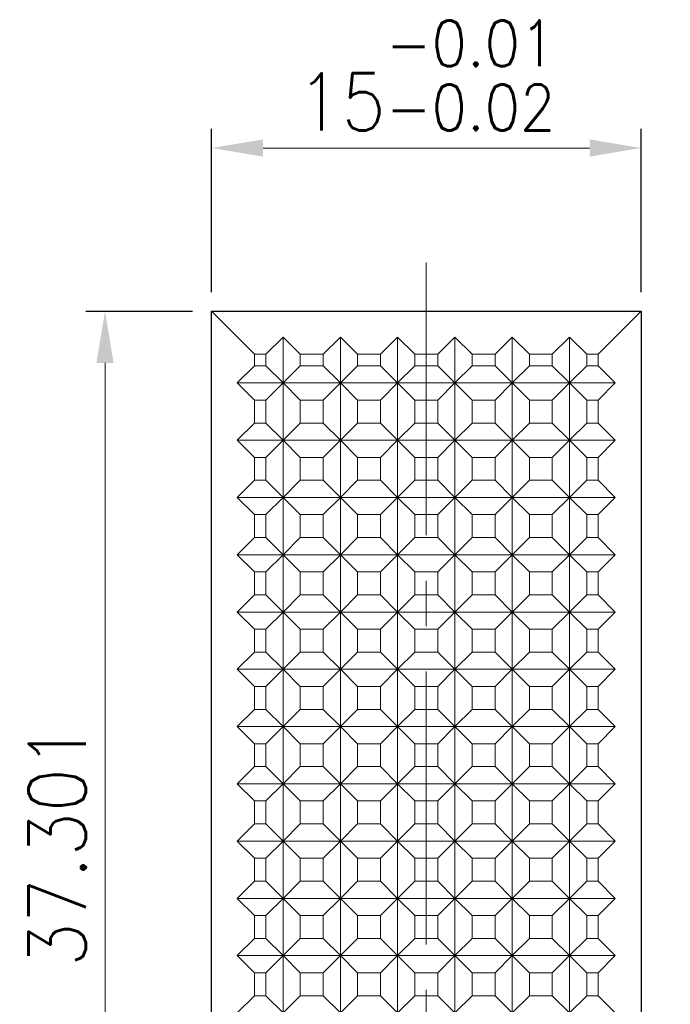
# Model space of a CAD drawing. Header units: millimetres. Extents: x -7 to 89, y -119 to 8.
# Tile 3 of 4: x 67 to 89, y -79 to -45. Entities that reach past the tile are written whole.
import ezdxf

# ---------------------------------------------------------------- set-up
doc = ezdxf.new("R2010")
doc.units = ezdxf.units.MM
doc.linetypes.add('CENTER2', pattern=[28.575, 19.05, -3.175, 3.175, -3.175])
for name, color, linetype, lineweight in [('CL', 1, 'CENTER2', 15), ('DIM', 6, 'Continuous', 13), ('G', 3, 'Continuous', 18), ('W', 7, 'Continuous', 30)]:
    doc.layers.add(name, color=color, linetype=linetype, lineweight=lineweight)
doc.styles.add('TXT-1', font='txt.shx', dxfattribs={"width": 0.9, "bigfont": 'chineset.shx'})
doc.dimstyles.new('ISO-25', dxfattribs={"dimtxt": 2, "dimasz": 1.8, "dimexe": 0.66666, "dimexo": 0.66666, "dimgap": 0.66666, "dimtad": 1, "dimdec": 3, "dimdsep": 46, "dimtxsty": 'TXT-1', "dimcen": -2.5, "dimclrd": 256, "dimclre": 256, "dimclrt": 3, "dimadec": 0, "dimazin": 0, "dimtfac": 0.8, "dimtdec": 3, "dimtmove": 0, "dimatfit": 3, "dimfxl": 0, "dimlwd": -1, "dimarcsym": 0})

# ---------------------------------------------------------------- blocks, each defined once
blk = doc.blocks.new('*D18')
at = {"layer": 'Defpoints', "color": 0}
for p in [(88.239, -49.215), (73.239, -54.918), (88.239, -54.918)]:
    blk.add_point(p, dxfattribs=at)
at = {"layer": 'DIM', "lineweight": -2}
for p, q in [((73.239, -54.251), (73.239, -48.548)), ((88.239, -54.251), (88.239, -48.548))]:
    blk.add_line(p, q, dxfattribs=at)
at = {"layer": 'DIM'}
blk.add_line((75.039, -49.215), (86.439, -49.215), dxfattribs=at)
for points in [[(75.039, -48.915), (75.039, -49.515), (73.239, -49.215)], [(86.439, -48.915), (86.439, -49.515), (88.239, -49.215)]]:
    blk.add_solid(points, dxfattribs=at)
at = {"layer": 'DIM', "color": 3, "insert": (80.739, -46.681), "char_height": 2, "attachment_point": 5, "style": 'TXT-1'}
blk.add_mtext('15{\\H1.600000;\\S-0.01^ -0.02;}', dxfattribs=at)
blk = doc.blocks.new('*D19')
at = {"layer": 'Defpoints', "color": 0}
for p in [(69.521, -54.918), (73.239, -54.918), (73.239, -92.219)]:
    blk.add_point(p, dxfattribs=at)
at = {"layer": 'DIM', "lineweight": -2}
for p, q in [((72.573, -54.918), (68.854, -54.918)), ((72.573, -92.219), (68.854, -92.219))]:
    blk.add_line(p, q, dxfattribs=at)
at = {"layer": 'DIM'}
blk.add_line((69.521, -90.419), (69.521, -56.718), dxfattribs=at)
for points in [[(69.221, -56.718), (69.821, -56.718), (69.521, -54.918)], [(69.221, -90.419), (69.821, -90.419), (69.521, -92.219)]]:
    blk.add_solid(points, dxfattribs=at)
at = {"layer": 'DIM', "color": 3, "insert": (67.854, -73.568), "char_height": 2, "attachment_point": 5, "rotation": 90, "style": 'TXT-1'}
blk.add_mtext('37.301', dxfattribs=at)

msp = doc.modelspace()

# ---------------------------------------------------------------- linework, layer by layer
at = {"layer": 'CL', "ltscale": 0.5}
msp.add_line((80.7392, -53.2123), (80.7392, -107.3325), dxfattribs=at)
at = {"layer": 'G'}
for p, q in [((74.7392, -56.4177), (73.2392, -54.9177)), ((88.2392, -54.9177), (86.7392, -56.4177)), ((75.7392, -55.8177), (75.1392, -56.4177)), ((75.7392, -57.4177), (75.7392, -55.8177)), ((76.3392, -56.4177), (75.7392, -55.8177)), ((77.7392, -55.8177), (77.1392, -56.4177)), ((77.7392, -57.4177), (77.7392, -55.8177)), ((78.3392, -56.4177), (77.7392, -55.8177)), ((79.7392, -55.8177), (79.1392, -56.4177)), ((79.7392, -57.4177), (79.7392, -55.8177)), ((80.3392, -56.4177), (79.7392, -55.8177)), ((81.7392, -55.8177), (81.1392, -56.4177)), ((81.7392, -57.4177), (81.7392, -55.8177)), ((82.3392, -56.4177), (81.7392, -55.8177)), ((83.7392, -55.8177), (83.1392, -56.4177)), ((83.7392, -57.4177), (83.7392, -55.8177)), ((84.3392, -56.4177), (83.7392, -55.8177)), ((85.7392, -55.8177), (85.1392, -56.4177)), ((86.3392, -56.4177), (85.7392, -55.8177)), ((85.7392, -57.4177), (85.7392, -55.8177)), ((74.7392, -56.4177), (74.7392, -56.8177)), ((75.1392, -56.4177), (74.7392, -56.4177)), ((75.1392, -56.8177), (75.1392, -56.4177)), ((77.1392, -56.4177), (76.3392, -56.4177)), ((76.3392, -56.8177), (76.3392, -56.4177)), ((77.1392, -56.8177), (77.1392, -56.4177)), ((79.1392, -56.4177), (78.3392, -56.4177)), ((78.3392, -56.8177), (78.3392, -56.4177)), ((79.1392, -56.8177), (79.1392, -56.4177)), ((81.1392, -56.4177), (80.3392, -56.4177)), ((80.3392, -56.8177), (80.3392, -56.4177)), ((81.1392, -56.8177), (81.1392, -56.4177)), ((83.1392, -56.4177), (82.3392, -56.4177)), ((82.3392, -56.8177), (82.3392, -56.4177)), ((83.1392, -56.8177), (83.1392, -56.4177)), ((85.1392, -56.4177), (84.3392, -56.4177)), ((84.3392, -56.8177), (84.3392, -56.4177)), ((85.1392, -56.8177), (85.1392, -56.4177)), ((86.7392, -56.4177), (86.3392, -56.4177)), ((86.3392, -56.8177), (86.3392, -56.4177)), ((86.7392, -56.8177), (86.7392, -56.4177)), ((74.1392, -57.4177), (74.7392, -56.8177)), ((74.7392, -56.8177), (75.1392, -56.8177)), ((75.1392, -56.8177), (75.7392, -57.4177)), ((75.7392, -57.4177), (76.3392, -56.8177)), ((76.3392, -56.8177), (77.1392, -56.8177)), ((77.1392, -56.8177), (77.7392, -57.4177)), ((77.7392, -57.4177), (78.3392, -56.8177)), ((78.3392, -56.8177), (79.1392, -56.8177)), ((79.1392, -56.8177), (79.7392, -57.4177)), ((79.7392, -57.4177), (80.3392, -56.8177)), ((80.3392, -56.8177), (81.1392, -56.8177)), ((81.1392, -56.8177), (81.7392, -57.4177)), ((81.7392, -57.4177), (82.3392, -56.8177)), ((82.3392, -56.8177), (83.1392, -56.8177)), ((83.1392, -56.8177), (83.7392, -57.4177)), ((83.7392, -57.4177), (84.3392, -56.8177)), ((84.3392, -56.8177), (85.1392, -56.8177)), ((85.1392, -56.8177), (85.7392, -57.4177)), ((85.7392, -57.4177), (86.3392, -56.8177)), ((86.3392, -56.8177), (86.7392, -56.8177)), ((86.7392, -56.8177), (87.3392, -57.4177)), ((74.1392, -57.4177), (75.7392, -57.4177)), ((74.7392, -58.0177), (74.1392, -57.4177)), ((75.7392, -57.4177), (75.1392, -58.0177)), ((75.7392, -57.4177), (77.7392, -57.4177)), ((75.7392, -59.4177), (75.7392, -57.4177)), ((76.3392, -58.0177), (75.7392, -57.4177)), ((77.7392, -57.4177), (77.1392, -58.0177)), ((77.7392, -57.4177), (79.7392, -57.4177)), ((77.7392, -59.4177), (77.7392, -57.4177)), ((78.3392, -58.0177), (77.7392, -57.4177)), ((79.7392, -57.4177), (79.1392, -58.0177)), ((79.7392, -57.4177), (81.7392, -57.4177)), ((79.7392, -59.4177), (79.7392, -57.4177)), ((80.3392, -58.0177), (79.7392, -57.4177)), ((81.7392, -57.4177), (81.1392, -58.0177)), ((81.7392, -57.4177), (83.7392, -57.4177)), ((81.7392, -59.4177), (81.7392, -57.4177)), ((82.3392, -58.0177), (81.7392, -57.4177)), ((83.7392, -57.4177), (83.1392, -58.0177)), ((83.7392, -57.4177), (85.7392, -57.4177)), ((83.7392, -59.4177), (83.7392, -57.4177)), ((84.3392, -58.0177), (83.7392, -57.4177)), ((85.7392, -57.4177), (85.1392, -58.0177)), ((85.7392, -57.4177), (87.3392, -57.4177)), ((86.3392, -58.0177), (85.7392, -57.4177)), ((85.7392, -59.4177), (85.7392, -57.4177)), ((87.3392, -57.4177), (86.7392, -58.0177)), ((74.7392, -58.0177), (74.7392, -58.8177)), ((74.7392, -58.0177), (75.1392, -58.0177)), ((75.1392, -58.8177), (75.1392, -58.0177)), ((76.3392, -58.0177), (77.1392, -58.0177)), ((76.3392, -58.8177), (76.3392, -58.0177)), ((77.1392, -58.8177), (77.1392, -58.0177)), ((78.3392, -58.0177), (79.1392, -58.0177)), ((78.3392, -58.8177), (78.3392, -58.0177)), ((79.1392, -58.8177), (79.1392, -58.0177)), ((80.3392, -58.0177), (81.1392, -58.0177)), ((80.3392, -58.8177), (80.3392, -58.0177)), ((81.1392, -58.8177), (81.1392, -58.0177)), ((82.3392, -58.0177), (83.1392, -58.0177)), ((82.3392, -58.8177), (82.3392, -58.0177)), ((83.1392, -58.8177), (83.1392, -58.0177)), ((84.3392, -58.0177), (85.1392, -58.0177)), ((84.3392, -58.8177), (84.3392, -58.0177)), ((85.1392, -58.8177), (85.1392, -58.0177)), ((86.3392, -58.0177), (86.7392, -58.0177)), ((86.3392, -58.8177), (86.3392, -58.0177)), ((86.7392, -58.8177), (86.7392, -58.0177)), ((74.1392, -59.4177), (74.7392, -58.8177)), ((74.7392, -58.8177), (75.1392, -58.8177)), ((75.1392, -58.8177), (75.7392, -59.4177)), ((75.7392, -59.4177), (76.3392, -58.8177)), ((76.3392, -58.8177), (77.1392, -58.8177)), ((77.1392, -58.8177), (77.7392, -59.4177)), ((77.7392, -59.4177), (78.3392, -58.8177)), ((78.3392, -58.8177), (79.1392, -58.8177)), ((79.1392, -58.8177), (79.7392, -59.4177)), ((79.7392, -59.4177), (80.3392, -58.8177)), ((80.3392, -58.8177), (81.1392, -58.8177)), ((81.1392, -58.8177), (81.7392, -59.4177)), ((81.7392, -59.4177), (82.3392, -58.8177)), ((82.3392, -58.8177), (83.1392, -58.8177)), ((83.1392, -58.8177), (83.7392, -59.4177)), ((83.7392, -59.4177), (84.3392, -58.8177)), ((84.3392, -58.8177), (85.1392, -58.8177)), ((85.1392, -58.8177), (85.7392, -59.4177)), ((85.7392, -59.4177), (86.3392, -58.8177)), ((86.3392, -58.8177), (86.7392, -58.8177)), ((86.7392, -58.8177), (87.3392, -59.4177)), ((74.1392, -59.4177), (75.7392, -59.4177)), ((74.7392, -60.0177), (74.1392, -59.4177)), ((75.7392, -59.4177), (75.1392, -60.0177)), ((75.7392, -59.4177), (77.7392, -59.4177)), ((75.7392, -61.4177), (75.7392, -59.4177)), ((76.3392, -60.0177), (75.7392, -59.4177)), ((77.7392, -59.4177), (77.1392, -60.0177)), ((77.7392, -59.4177), (79.7392, -59.4177)), ((77.7392, -61.4177), (77.7392, -59.4177)), ((78.3392, -60.0177), (77.7392, -59.4177)), ((79.7392, -59.4177), (79.1392, -60.0177)), ((79.7392, -59.4177), (81.7392, -59.4177)), ((79.7392, -61.4177), (79.7392, -59.4177)), ((80.3392, -60.0177), (79.7392, -59.4177)), ((81.7392, -59.4177), (81.1392, -60.0177)), ((81.7392, -59.4177), (83.7392, -59.4177)), ((81.7392, -61.4177), (81.7392, -59.4177)), ((82.3392, -60.0177), (81.7392, -59.4177)), ((83.7392, -59.4177), (83.1392, -60.0177)), ((83.7392, -59.4177), (85.7392, -59.4177)), ((83.7392, -61.4177), (83.7392, -59.4177)), ((84.3392, -60.0177), (83.7392, -59.4177)), ((85.7392, -59.4177), (85.1392, -60.0177)), ((85.7392, -59.4177), (87.3392, -59.4177)), ((86.3392, -60.0177), (85.7392, -59.4177)), ((85.7392, -61.4177), (85.7392, -59.4177)), ((87.3392, -59.4177), (86.7392, -60.0177)), ((74.7392, -60.0177), (74.7392, -60.8177)), ((74.7392, -60.0177), (75.1392, -60.0177)), ((75.1392, -60.8177), (75.1392, -60.0177)), ((76.3392, -60.0177), (77.1392, -60.0177)), ((76.3392, -60.8177), (76.3392, -60.0177)), ((77.1392, -60.8177), (77.1392, -60.0177)), ((78.3392, -60.0177), (79.1392, -60.0177)), ((78.3392, -60.8177), (78.3392, -60.0177)), ((79.1392, -60.8177), (79.1392, -60.0177)), ((80.3392, -60.0177), (81.1392, -60.0177)), ((80.3392, -60.8177), (80.3392, -60.0177)), ((81.1392, -60.8177), (81.1392, -60.0177)), ((82.3392, -60.0177), (83.1392, -60.0177)), ((82.3392, -60.8177), (82.3392, -60.0177)), ((83.1392, -60.8177), (83.1392, -60.0177)), ((84.3392, -60.0177), (85.1392, -60.0177)), ((84.3392, -60.8177), (84.3392, -60.0177)), ((85.1392, -60.8177), (85.1392, -60.0177)), ((86.3392, -60.0177), (86.7392, -60.0177)), ((86.3392, -60.8177), (86.3392, -60.0177)), ((86.7392, -60.8177), (86.7392, -60.0177)), ((74.1392, -61.4177), (74.7392, -60.8177)), ((74.7392, -60.8177), (75.1392, -60.8177)), ((75.1392, -60.8177), (75.7392, -61.4177)), ((75.7392, -61.4177), (76.3392, -60.8177)), ((76.3392, -60.8177), (77.1392, -60.8177)), ((77.1392, -60.8177), (77.7392, -61.4177)), ((77.7392, -61.4177), (78.3392, -60.8177)), ((78.3392, -60.8177), (79.1392, -60.8177)), ((79.1392, -60.8177), (79.7392, -61.4177)), ((79.7392, -61.4177), (80.3392, -60.8177)), ((80.3392, -60.8177), (81.1392, -60.8177)), ((81.1392, -60.8177), (81.7392, -61.4177)), ((81.7392, -61.4177), (82.3392, -60.8177)), ((82.3392, -60.8177), (83.1392, -60.8177)), ((83.1392, -60.8177), (83.7392, -61.4177)), ((83.7392, -61.4177), (84.3392, -60.8177)), ((84.3392, -60.8177), (85.1392, -60.8177)), ((85.1392, -60.8177), (85.7392, -61.4177)), ((85.7392, -61.4177), (86.3392, -60.8177)), ((86.3392, -60.8177), (86.7392, -60.8177)), ((86.7392, -60.8177), (87.3392, -61.4177)), ((74.1392, -61.4177), (75.7392, -61.4177)), ((74.7392, -62.0177), (74.1392, -61.4177)), ((75.7392, -61.4177), (75.1392, -62.0177)), ((75.7392, -61.4177), (77.7392, -61.4177)), ((75.7392, -63.4177), (75.7392, -61.4177)), ((76.3392, -62.0177), (75.7392, -61.4177)), ((77.7392, -61.4177), (77.1392, -62.0177)), ((77.7392, -61.4177), (79.7392, -61.4177)), ((77.7392, -63.4177), (77.7392, -61.4177)), ((78.3392, -62.0177), (77.7392, -61.4177)), ((79.7392, -61.4177), (79.1392, -62.0177)), ((79.7392, -61.4177), (81.7392, -61.4177)), ((79.7392, -63.4177), (79.7392, -61.4177)), ((80.3392, -62.0177), (79.7392, -61.4177)), ((81.7392, -61.4177), (81.1392, -62.0177)), ((81.7392, -61.4177), (83.7392, -61.4177)), ((81.7392, -63.4177), (81.7392, -61.4177)), ((82.3392, -62.0177), (81.7392, -61.4177)), ((83.7392, -61.4177), (83.1392, -62.0177)), ((83.7392, -61.4177), (85.7392, -61.4177)), ((83.7392, -63.4177), (83.7392, -61.4177)), ((84.3392, -62.0177), (83.7392, -61.4177)), ((85.7392, -61.4177), (85.1392, -62.0177)), ((85.7392, -61.4177), (87.3392, -61.4177)), ((86.3392, -62.0177), (85.7392, -61.4177)), ((85.7392, -63.4177), (85.7392, -61.4177)), ((87.3392, -61.4177), (86.7392, -62.0177)), ((74.7392, -62.0177), (74.7392, -62.8177)), ((74.7392, -62.0177), (75.1392, -62.0177)), ((75.1392, -62.8177), (75.1392, -62.0177)), ((76.3392, -62.0177), (77.1392, -62.0177)), ((76.3392, -62.8177), (76.3392, -62.0177)), ((77.1392, -62.8177), (77.1392, -62.0177)), ((78.3392, -62.0177), (79.1392, -62.0177)), ((78.3392, -62.8177), (78.3392, -62.0177)), ((79.1392, -62.8177), (79.1392, -62.0177)), ((80.3392, -62.0177), (81.1392, -62.0177)), ((80.3392, -62.8177), (80.3392, -62.0177)), ((81.1392, -62.8177), (81.1392, -62.0177)), ((82.3392, -62.0177), (83.1392, -62.0177)), ((82.3392, -62.8177), (82.3392, -62.0177)), ((83.1392, -62.8177), (83.1392, -62.0177)), ((84.3392, -62.0177), (85.1392, -62.0177)), ((84.3392, -62.8177), (84.3392, -62.0177)), ((85.1392, -62.8177), (85.1392, -62.0177)), ((86.3392, -62.0177), (86.7392, -62.0177)), ((86.3392, -62.8177), (86.3392, -62.0177)), ((86.7392, -62.8177), (86.7392, -62.0177)), ((74.1392, -63.4177), (74.7392, -62.8177)), ((74.7392, -62.8177), (75.1392, -62.8177)), ((75.1392, -62.8177), (75.7392, -63.4177)), ((75.7392, -63.4177), (76.3392, -62.8177)), ((76.3392, -62.8177), (77.1392, -62.8177)), ((77.1392, -62.8177), (77.7392, -63.4177)), ((77.7392, -63.4177), (78.3392, -62.8177)), ((78.3392, -62.8177), (79.1392, -62.8177)), ((79.1392, -62.8177), (79.7392, -63.4177)), ((79.7392, -63.4177), (80.3392, -62.8177)), ((80.3392, -62.8177), (81.1392, -62.8177)), ((81.1392, -62.8177), (81.7392, -63.4177)), ((81.7392, -63.4177), (82.3392, -62.8177)), ((82.3392, -62.8177), (83.1392, -62.8177)), ((83.1392, -62.8177), (83.7392, -63.4177)), ((83.7392, -63.4177), (84.3392, -62.8177)), ((84.3392, -62.8177), (85.1392, -62.8177)), ((85.1392, -62.8177), (85.7392, -63.4177)), ((85.7392, -63.4177), (86.3392, -62.8177)), ((86.3392, -62.8177), (86.7392, -62.8177)), ((86.7392, -62.8177), (87.3392, -63.4177)), ((74.1392, -63.4177), (75.7392, -63.4177)), ((74.7392, -64.0177), (74.1392, -63.4177)), ((75.7392, -63.4177), (75.1392, -64.0177)), ((75.7392, -63.4177), (77.7392, -63.4177)), ((75.7392, -65.4177), (75.7392, -63.4177)), ((76.3392, -64.0177), (75.7392, -63.4177)), ((77.7392, -63.4177), (77.1392, -64.0177)), ((77.7392, -63.4177), (79.7392, -63.4177)), ((77.7392, -65.4177), (77.7392, -63.4177)), ((78.3392, -64.0177), (77.7392, -63.4177)), ((79.7392, -63.4177), (79.1392, -64.0177)), ((79.7392, -63.4177), (81.7392, -63.4177)), ((79.7392, -65.4177), (79.7392, -63.4177)), ((80.3392, -64.0177), (79.7392, -63.4177)), ((81.7392, -63.4177), (81.1392, -64.0177)), ((81.7392, -63.4177), (83.7392, -63.4177)), ((81.7392, -65.4177), (81.7392, -63.4177)), ((82.3392, -64.0177), (81.7392, -63.4177)), ((83.7392, -63.4177), (83.1392, -64.0177)), ((83.7392, -63.4177), (85.7392, -63.4177)), ((83.7392, -65.4177), (83.7392, -63.4177)), ((84.3392, -64.0177), (83.7392, -63.4177)), ((85.7392, -63.4177), (85.1392, -64.0177)), ((85.7392, -63.4177), (87.3392, -63.4177)), ((86.3392, -64.0177), (85.7392, -63.4177)), ((85.7392, -65.4177), (85.7392, -63.4177)), ((87.3392, -63.4177), (86.7392, -64.0177)), ((74.7392, -64.0177), (74.7392, -64.8177)), ((74.7392, -64.0177), (75.1392, -64.0177)), ((75.1392, -64.8177), (75.1392, -64.0177)), ((76.3392, -64.0177), (77.1392, -64.0177)), ((76.3392, -64.8177), (76.3392, -64.0177)), ((77.1392, -64.8177), (77.1392, -64.0177)), ((78.3392, -64.0177), (79.1392, -64.0177)), ((78.3392, -64.8177), (78.3392, -64.0177)), ((79.1392, -64.8177), (79.1392, -64.0177)), ((80.3392, -64.0177), (81.1392, -64.0177)), ((80.3392, -64.8177), (80.3392, -64.0177)), ((81.1392, -64.8177), (81.1392, -64.0177)), ((82.3392, -64.0177), (83.1392, -64.0177)), ((82.3392, -64.8177), (82.3392, -64.0177)), ((83.1392, -64.8177), (83.1392, -64.0177)), ((84.3392, -64.0177), (85.1392, -64.0177)), ((84.3392, -64.8177), (84.3392, -64.0177)), ((85.1392, -64.8177), (85.1392, -64.0177)), ((86.3392, -64.0177), (86.7392, -64.0177)), ((86.3392, -64.8177), (86.3392, -64.0177)), ((86.7392, -64.8177), (86.7392, -64.0177)), ((74.1392, -65.4177), (74.7392, -64.8177)), ((74.7392, -64.8177), (75.1392, -64.8177)), ((75.1392, -64.8177), (75.7392, -65.4177)), ((75.7392, -65.4177), (76.3392, -64.8177)), ((76.3392, -64.8177), (77.1392, -64.8177)), ((77.1392, -64.8177), (77.7392, -65.4177)), ((77.7392, -65.4177), (78.3392, -64.8177)), ((78.3392, -64.8177), (79.1392, -64.8177)), ((79.1392, -64.8177), (79.7392, -65.4177)), ((79.7392, -65.4177), (80.3392, -64.8177)), ((80.3392, -64.8177), (81.1392, -64.8177)), ((81.1392, -64.8177), (81.7392, -65.4177)), ((81.7392, -65.4177), (82.3392, -64.8177)), ((82.3392, -64.8177), (83.1392, -64.8177)), ((83.1392, -64.8177), (83.7392, -65.4177)), ((83.7392, -65.4177), (84.3392, -64.8177)), ((84.3392, -64.8177), (85.1392, -64.8177)), ((85.1392, -64.8177), (85.7392, -65.4177)), ((85.7392, -65.4177), (86.3392, -64.8177)), ((86.3392, -64.8177), (86.7392, -64.8177)), ((86.7392, -64.8177), (87.3392, -65.4177)), ((74.1392, -65.4177), (75.7392, -65.4177)), ((74.7392, -66.0177), (74.1392, -65.4177)), ((75.7392, -65.4177), (75.1392, -66.0177)), ((75.7392, -65.4177), (77.7392, -65.4177)), ((75.7392, -67.4177), (75.7392, -65.4177)), ((76.3392, -66.0177), (75.7392, -65.4177)), ((77.7392, -65.4177), (77.1392, -66.0177)), ((77.7392, -65.4177), (79.7392, -65.4177)), ((77.7392, -67.4177), (77.7392, -65.4177)), ((78.3392, -66.0177), (77.7392, -65.4177)), ((79.7392, -65.4177), (79.1392, -66.0177)), ((79.7392, -65.4177), (81.7392, -65.4177)), ((79.7392, -67.4177), (79.7392, -65.4177)), ((80.3392, -66.0177), (79.7392, -65.4177)), ((81.7392, -65.4177), (81.1392, -66.0177)), ((81.7392, -65.4177), (83.7392, -65.4177)), ((81.7392, -67.4177), (81.7392, -65.4177)), ((82.3392, -66.0177), (81.7392, -65.4177)), ((83.7392, -65.4177), (83.1392, -66.0177)), ((83.7392, -65.4177), (85.7392, -65.4177)), ((83.7392, -67.4177), (83.7392, -65.4177)), ((84.3392, -66.0177), (83.7392, -65.4177)), ((85.7392, -65.4177), (85.1392, -66.0177)), ((85.7392, -65.4177), (87.3392, -65.4177)), ((86.3392, -66.0177), (85.7392, -65.4177)), ((85.7392, -67.4177), (85.7392, -65.4177)), ((87.3392, -65.4177), (86.7392, -66.0177)), ((74.7392, -66.0177), (74.7392, -66.8177)), ((74.7392, -66.0177), (75.1392, -66.0177)), ((75.1392, -66.8177), (75.1392, -66.0177)), ((76.3392, -66.0177), (77.1392, -66.0177)), ((76.3392, -66.8177), (76.3392, -66.0177)), ((77.1392, -66.8177), (77.1392, -66.0177)), ((78.3392, -66.0177), (79.1392, -66.0177)), ((78.3392, -66.8177), (78.3392, -66.0177)), ((79.1392, -66.8177), (79.1392, -66.0177)), ((80.3392, -66.0177), (81.1392, -66.0177)), ((80.3392, -66.8177), (80.3392, -66.0177)), ((81.1392, -66.8177), (81.1392, -66.0177)), ((82.3392, -66.0177), (83.1392, -66.0177)), ((82.3392, -66.8177), (82.3392, -66.0177)), ((83.1392, -66.8177), (83.1392, -66.0177)), ((84.3392, -66.0177), (85.1392, -66.0177)), ((84.3392, -66.8177), (84.3392, -66.0177)), ((85.1392, -66.8177), (85.1392, -66.0177)), ((86.3392, -66.0177), (86.7392, -66.0177)), ((86.3392, -66.8177), (86.3392, -66.0177)), ((86.7392, -66.8177), (86.7392, -66.0177)), ((74.1392, -67.4177), (74.7392, -66.8177)), ((74.7392, -66.8177), (75.1392, -66.8177)), ((75.1392, -66.8177), (75.7392, -67.4177)), ((75.7392, -67.4177), (76.3392, -66.8177)), ((76.3392, -66.8177), (77.1392, -66.8177)), ((77.1392, -66.8177), (77.7392, -67.4177)), ((77.7392, -67.4177), (78.3392, -66.8177)), ((78.3392, -66.8177), (79.1392, -66.8177)), ((79.1392, -66.8177), (79.7392, -67.4177)), ((79.7392, -67.4177), (80.3392, -66.8177)), ((80.3392, -66.8177), (81.1392, -66.8177)), ((81.1392, -66.8177), (81.7392, -67.4177)), ((81.7392, -67.4177), (82.3392, -66.8177)), ((82.3392, -66.8177), (83.1392, -66.8177)), ((83.1392, -66.8177), (83.7392, -67.4177)), ((83.7392, -67.4177), (84.3392, -66.8177)), ((84.3392, -66.8177), (85.1392, -66.8177)), ((85.1392, -66.8177), (85.7392, -67.4177)), ((85.7392, -67.4177), (86.3392, -66.8177)), ((86.3392, -66.8177), (86.7392, -66.8177)), ((86.7392, -66.8177), (87.3392, -67.4177)), ((74.1392, -67.4177), (75.7392, -67.4177)), ((74.7392, -68.0177), (74.1392, -67.4177)), ((75.7392, -67.4177), (75.1392, -68.0177)), ((75.7392, -67.4177), (77.7392, -67.4177)), ((75.7392, -69.4177), (75.7392, -67.4177)), ((76.3392, -68.0177), (75.7392, -67.4177)), ((77.7392, -67.4177), (77.1392, -68.0177)), ((77.7392, -67.4177), (79.7392, -67.4177)), ((77.7392, -69.4177), (77.7392, -67.4177)), ((78.3392, -68.0177), (77.7392, -67.4177)), ((79.7392, -67.4177), (79.1392, -68.0177)), ((79.7392, -67.4177), (81.7392, -67.4177)), ((79.7392, -69.4177), (79.7392, -67.4177)), ((80.3392, -68.0177), (79.7392, -67.4177)), ((81.7392, -67.4177), (81.1392, -68.0177)), ((81.7392, -67.4177), (83.7392, -67.4177)), ((81.7392, -69.4177), (81.7392, -67.4177)), ((82.3392, -68.0177), (81.7392, -67.4177)), ((83.7392, -67.4177), (83.1392, -68.0177)), ((83.7392, -67.4177), (85.7392, -67.4177)), ((83.7392, -69.4177), (83.7392, -67.4177)), ((84.3392, -68.0177), (83.7392, -67.4177)), ((85.7392, -67.4177), (85.1392, -68.0177)), ((85.7392, -67.4177), (87.3392, -67.4177)), ((86.3392, -68.0177), (85.7392, -67.4177)), ((85.7392, -69.4177), (85.7392, -67.4177)), ((87.3392, -67.4177), (86.7392, -68.0177)), ((74.7392, -68.0177), (74.7392, -68.8177)), ((74.7392, -68.0177), (75.1392, -68.0177)), ((75.1392, -68.8177), (75.1392, -68.0177)), ((76.3392, -68.0177), (77.1392, -68.0177)), ((76.3392, -68.8177), (76.3392, -68.0177)), ((77.1392, -68.8177), (77.1392, -68.0177)), ((78.3392, -68.0177), (79.1392, -68.0177)), ((78.3392, -68.8177), (78.3392, -68.0177)), ((79.1392, -68.8177), (79.1392, -68.0177)), ((80.3392, -68.0177), (81.1392, -68.0177)), ((80.3392, -68.8177), (80.3392, -68.0177)), ((81.1392, -68.8177), (81.1392, -68.0177)), ((82.3392, -68.0177), (83.1392, -68.0177)), ((82.3392, -68.8177), (82.3392, -68.0177)), ((83.1392, -68.8177), (83.1392, -68.0177)), ((84.3392, -68.0177), (85.1392, -68.0177)), ((84.3392, -68.8177), (84.3392, -68.0177)), ((85.1392, -68.8177), (85.1392, -68.0177)), ((86.3392, -68.0177), (86.7392, -68.0177)), ((86.3392, -68.8177), (86.3392, -68.0177)), ((86.7392, -68.8177), (86.7392, -68.0177)), ((74.1392, -69.4177), (74.7392, -68.8177)), ((74.7392, -68.8177), (75.1392, -68.8177)), ((75.1392, -68.8177), (75.7392, -69.4177)), ((75.7392, -69.4177), (76.3392, -68.8177)), ((76.3392, -68.8177), (77.1392, -68.8177)), ((77.1392, -68.8177), (77.7392, -69.4177)), ((77.7392, -69.4177), (78.3392, -68.8177)), ((78.3392, -68.8177), (79.1392, -68.8177)), ((79.1392, -68.8177), (79.7392, -69.4177)), ((79.7392, -69.4177), (80.3392, -68.8177)), ((80.3392, -68.8177), (81.1392, -68.8177)), ((81.1392, -68.8177), (81.7392, -69.4177)), ((81.7392, -69.4177), (82.3392, -68.8177)), ((82.3392, -68.8177), (83.1392, -68.8177)), ((83.1392, -68.8177), (83.7392, -69.4177)), ((83.7392, -69.4177), (84.3392, -68.8177)), ((84.3392, -68.8177), (85.1392, -68.8177)), ((85.1392, -68.8177), (85.7392, -69.4177)), ((85.7392, -69.4177), (86.3392, -68.8177)), ((86.3392, -68.8177), (86.7392, -68.8177)), ((86.7392, -68.8177), (87.3392, -69.4177)), ((74.1392, -69.4177), (75.7392, -69.4177)), ((74.7392, -70.0177), (74.1392, -69.4177)), ((75.7392, -69.4177), (75.1392, -70.0177)), ((75.7392, -69.4177), (77.7392, -69.4177)), ((75.7392, -71.4177), (75.7392, -69.4177)), ((76.3392, -70.0177), (75.7392, -69.4177)), ((77.7392, -69.4177), (77.1392, -70.0177)), ((77.7392, -69.4177), (79.7392, -69.4177)), ((77.7392, -71.4177), (77.7392, -69.4177)), ((78.3392, -70.0177), (77.7392, -69.4177)), ((79.7392, -69.4177), (79.1392, -70.0177)), ((79.7392, -69.4177), (81.7392, -69.4177)), ((79.7392, -71.4177), (79.7392, -69.4177)), ((80.3392, -70.0177), (79.7392, -69.4177)), ((81.7392, -69.4177), (81.1392, -70.0177)), ((81.7392, -69.4177), (83.7392, -69.4177)), ((81.7392, -71.4177), (81.7392, -69.4177)), ((82.3392, -70.0177), (81.7392, -69.4177)), ((83.7392, -69.4177), (83.1392, -70.0177)), ((83.7392, -69.4177), (85.7392, -69.4177)), ((83.7392, -71.4177), (83.7392, -69.4177)), ((84.3392, -70.0177), (83.7392, -69.4177)), ((85.7392, -69.4177), (85.1392, -70.0177)), ((85.7392, -69.4177), (87.3392, -69.4177)), ((86.3392, -70.0177), (85.7392, -69.4177)), ((85.7392, -71.4177), (85.7392, -69.4177)), ((87.3392, -69.4177), (86.7392, -70.0177)), ((74.7392, -70.0177), (74.7392, -70.8177)), ((74.7392, -70.0177), (75.1392, -70.0177)), ((75.1392, -70.8177), (75.1392, -70.0177)), ((76.3392, -70.0177), (77.1392, -70.0177)), ((76.3392, -70.8177), (76.3392, -70.0177)), ((77.1392, -70.8177), (77.1392, -70.0177)), ((78.3392, -70.0177), (79.1392, -70.0177)), ((78.3392, -70.8177), (78.3392, -70.0177)), ((79.1392, -70.8177), (79.1392, -70.0177)), ((80.3392, -70.0177), (81.1392, -70.0177)), ((80.3392, -70.8177), (80.3392, -70.0177)), ((81.1392, -70.8177), (81.1392, -70.0177)), ((82.3392, -70.0177), (83.1392, -70.0177)), ((82.3392, -70.8177), (82.3392, -70.0177)), ((83.1392, -70.8177), (83.1392, -70.0177)), ((84.3392, -70.0177), (85.1392, -70.0177)), ((84.3392, -70.8177), (84.3392, -70.0177)), ((85.1392, -70.8177), (85.1392, -70.0177)), ((86.3392, -70.0177), (86.7392, -70.0177)), ((86.3392, -70.8177), (86.3392, -70.0177)), ((86.7392, -70.8177), (86.7392, -70.0177)), ((74.1392, -71.4177), (74.7392, -70.8177)), ((74.7392, -70.8177), (75.1392, -70.8177)), ((75.1392, -70.8177), (75.7392, -71.4177)), ((75.7392, -71.4177), (76.3392, -70.8177)), ((76.3392, -70.8177), (77.1392, -70.8177)), ((77.1392, -70.8177), (77.7392, -71.4177)), ((77.7392, -71.4177), (78.3392, -70.8177)), ((78.3392, -70.8177), (79.1392, -70.8177)), ((79.1392, -70.8177), (79.7392, -71.4177)), ((79.7392, -71.4177), (80.3392, -70.8177)), ((80.3392, -70.8177), (81.1392, -70.8177)), ((81.1392, -70.8177), (81.7392, -71.4177)), ((81.7392, -71.4177), (82.3392, -70.8177)), ((82.3392, -70.8177), (83.1392, -70.8177)), ((83.1392, -70.8177), (83.7392, -71.4177)), ((83.7392, -71.4177), (84.3392, -70.8177)), ((84.3392, -70.8177), (85.1392, -70.8177)), ((85.1392, -70.8177), (85.7392, -71.4177)), ((85.7392, -71.4177), (86.3392, -70.8177)), ((86.3392, -70.8177), (86.7392, -70.8177)), ((86.7392, -70.8177), (87.3392, -71.4177)), ((74.1392, -71.4177), (75.7392, -71.4177)), ((74.7392, -72.0177), (74.1392, -71.4177)), ((75.7392, -71.4177), (75.1392, -72.0177)), ((75.7392, -71.4177), (77.7392, -71.4177)), ((75.7392, -73.4177), (75.7392, -71.4177)), ((76.3392, -72.0177), (75.7392, -71.4177)), ((77.7392, -71.4177), (77.1392, -72.0177)), ((77.7392, -71.4177), (79.7392, -71.4177)), ((77.7392, -73.4177), (77.7392, -71.4177)), ((78.3392, -72.0177), (77.7392, -71.4177)), ((79.7392, -71.4177), (79.1392, -72.0177)), ((79.7392, -71.4177), (81.7392, -71.4177)), ((79.7392, -73.4177), (79.7392, -71.4177)), ((80.3392, -72.0177), (79.7392, -71.4177)), ((81.7392, -71.4177), (81.1392, -72.0177)), ((81.7392, -71.4177), (83.7392, -71.4177)), ((81.7392, -73.4177), (81.7392, -71.4177)), ((82.3392, -72.0177), (81.7392, -71.4177)), ((83.7392, -71.4177), (83.1392, -72.0177)), ((83.7392, -71.4177), (85.7392, -71.4177)), ((83.7392, -73.4177), (83.7392, -71.4177)), ((84.3392, -72.0177), (83.7392, -71.4177)), ((85.7392, -71.4177), (85.1392, -72.0177)), ((85.7392, -71.4177), (87.3392, -71.4177)), ((86.3392, -72.0177), (85.7392, -71.4177)), ((85.7392, -73.4177), (85.7392, -71.4177)), ((87.3392, -71.4177), (86.7392, -72.0177)), ((74.7392, -72.0177), (74.7392, -72.8177)), ((74.7392, -72.0177), (75.1392, -72.0177)), ((75.1392, -72.8177), (75.1392, -72.0177)), ((76.3392, -72.0177), (77.1392, -72.0177)), ((76.3392, -72.8177), (76.3392, -72.0177)), ((77.1392, -72.8177), (77.1392, -72.0177)), ((78.3392, -72.0177), (79.1392, -72.0177)), ((78.3392, -72.8177), (78.3392, -72.0177)), ((79.1392, -72.8177), (79.1392, -72.0177)), ((80.3392, -72.0177), (81.1392, -72.0177)), ((80.3392, -72.8177), (80.3392, -72.0177)), ((81.1392, -72.8177), (81.1392, -72.0177)), ((82.3392, -72.0177), (83.1392, -72.0177)), ((82.3392, -72.8177), (82.3392, -72.0177)), ((83.1392, -72.8177), (83.1392, -72.0177)), ((84.3392, -72.0177), (85.1392, -72.0177)), ((84.3392, -72.8177), (84.3392, -72.0177)), ((85.1392, -72.8177), (85.1392, -72.0177)), ((86.3392, -72.0177), (86.7392, -72.0177)), ((86.3392, -72.8177), (86.3392, -72.0177)), ((86.7392, -72.8177), (86.7392, -72.0177)), ((74.1392, -73.4177), (74.7392, -72.8177)), ((74.7392, -72.8177), (75.1392, -72.8177)), ((75.1392, -72.8177), (75.7392, -73.4177)), ((75.7392, -73.4177), (76.3392, -72.8177)), ((76.3392, -72.8177), (77.1392, -72.8177)), ((77.1392, -72.8177), (77.7392, -73.4177)), ((77.7392, -73.4177), (78.3392, -72.8177)), ((78.3392, -72.8177), (79.1392, -72.8177)), ((79.1392, -72.8177), (79.7392, -73.4177)), ((79.7392, -73.4177), (80.3392, -72.8177)), ((80.3392, -72.8177), (81.1392, -72.8177)), ((81.1392, -72.8177), (81.7392, -73.4177)), ((81.7392, -73.4177), (82.3392, -72.8177)), ((82.3392, -72.8177), (83.1392, -72.8177)), ((83.1392, -72.8177), (83.7392, -73.4177)), ((83.7392, -73.4177), (84.3392, -72.8177)), ((84.3392, -72.8177), (85.1392, -72.8177)), ((85.1392, -72.8177), (85.7392, -73.4177)), ((85.7392, -73.4177), (86.3392, -72.8177)), ((86.3392, -72.8177), (86.7392, -72.8177)), ((86.7392, -72.8177), (87.3392, -73.4177)), ((74.1392, -73.4177), (75.7392, -73.4177)), ((74.7392, -74.0177), (74.1392, -73.4177)), ((75.7392, -73.4177), (75.1392, -74.0177)), ((75.7392, -73.4177), (77.7392, -73.4177)), ((75.7392, -75.4177), (75.7392, -73.4177)), ((76.3392, -74.0177), (75.7392, -73.4177)), ((77.7392, -73.4177), (77.1392, -74.0177)), ((77.7392, -73.4177), (79.7392, -73.4177)), ((77.7392, -75.4177), (77.7392, -73.4177)), ((78.3392, -74.0177), (77.7392, -73.4177)), ((79.7392, -73.4177), (79.1392, -74.0177)), ((79.7392, -73.4177), (81.7392, -73.4177)), ((79.7392, -75.4177), (79.7392, -73.4177)), ((80.3392, -74.0177), (79.7392, -73.4177)), ((81.7392, -73.4177), (81.1392, -74.0177)), ((81.7392, -73.4177), (83.7392, -73.4177)), ((81.7392, -75.4177), (81.7392, -73.4177)), ((82.3392, -74.0177), (81.7392, -73.4177)), ((83.7392, -73.4177), (83.1392, -74.0177)), ((83.7392, -73.4177), (85.7392, -73.4177)), ((83.7392, -75.4177), (83.7392, -73.4177)), ((84.3392, -74.0177), (83.7392, -73.4177)), ((85.7392, -73.4177), (85.1392, -74.0177)), ((85.7392, -73.4177), (87.3392, -73.4177)), ((86.3392, -74.0177), (85.7392, -73.4177)), ((85.7392, -75.4177), (85.7392, -73.4177)), ((87.3392, -73.4177), (86.7392, -74.0177)), ((74.7392, -74.0177), (74.7392, -74.8177)), ((74.7392, -74.0177), (75.1392, -74.0177)), ((75.1392, -74.8177), (75.1392, -74.0177)), ((76.3392, -74.0177), (77.1392, -74.0177)), ((76.3392, -74.8177), (76.3392, -74.0177)), ((77.1392, -74.8177), (77.1392, -74.0177)), ((78.3392, -74.0177), (79.1392, -74.0177)), ((78.3392, -74.8177), (78.3392, -74.0177)), ((79.1392, -74.8177), (79.1392, -74.0177)), ((80.3392, -74.0177), (81.1392, -74.0177)), ((80.3392, -74.8177), (80.3392, -74.0177)), ((81.1392, -74.8177), (81.1392, -74.0177)), ((82.3392, -74.0177), (83.1392, -74.0177)), ((82.3392, -74.8177), (82.3392, -74.0177)), ((83.1392, -74.8177), (83.1392, -74.0177)), ((84.3392, -74.0177), (85.1392, -74.0177)), ((84.3392, -74.8177), (84.3392, -74.0177)), ((85.1392, -74.8177), (85.1392, -74.0177)), ((86.3392, -74.0177), (86.7392, -74.0177)), ((86.3392, -74.8177), (86.3392, -74.0177)), ((86.7392, -74.8177), (86.7392, -74.0177)), ((74.1392, -75.4177), (74.7392, -74.8177)), ((74.7392, -74.8177), (75.1392, -74.8177)), ((75.1392, -74.8177), (75.7392, -75.4177)), ((75.7392, -75.4177), (76.3392, -74.8177)), ((76.3392, -74.8177), (77.1392, -74.8177)), ((77.1392, -74.8177), (77.7392, -75.4177)), ((77.7392, -75.4177), (78.3392, -74.8177)), ((78.3392, -74.8177), (79.1392, -74.8177)), ((79.1392, -74.8177), (79.7392, -75.4177)), ((79.7392, -75.4177), (80.3392, -74.8177)), ((80.3392, -74.8177), (81.1392, -74.8177)), ((81.1392, -74.8177), (81.7392, -75.4177)), ((81.7392, -75.4177), (82.3392, -74.8177)), ((82.3392, -74.8177), (83.1392, -74.8177)), ((83.1392, -74.8177), (83.7392, -75.4177)), ((83.7392, -75.4177), (84.3392, -74.8177)), ((84.3392, -74.8177), (85.1392, -74.8177)), ((85.1392, -74.8177), (85.7392, -75.4177)), ((85.7392, -75.4177), (86.3392, -74.8177)), ((86.3392, -74.8177), (86.7392, -74.8177)), ((86.7392, -74.8177), (87.3392, -75.4177)), ((74.1392, -75.4177), (75.7392, -75.4177)), ((74.7392, -76.0177), (74.1392, -75.4177)), ((75.7392, -75.4177), (75.1392, -76.0177)), ((75.7392, -75.4177), (77.7392, -75.4177)), ((75.7392, -77.4177), (75.7392, -75.4177)), ((76.3392, -76.0177), (75.7392, -75.4177)), ((77.7392, -75.4177), (77.1392, -76.0177)), ((77.7392, -75.4177), (79.7392, -75.4177)), ((77.7392, -77.4177), (77.7392, -75.4177)), ((78.3392, -76.0177), (77.7392, -75.4177)), ((79.7392, -75.4177), (79.1392, -76.0177)), ((79.7392, -75.4177), (81.7392, -75.4177)), ((79.7392, -77.4177), (79.7392, -75.4177)), ((80.3392, -76.0177), (79.7392, -75.4177)), ((81.7392, -75.4177), (81.1392, -76.0177)), ((81.7392, -75.4177), (83.7392, -75.4177)), ((81.7392, -77.4177), (81.7392, -75.4177)), ((82.3392, -76.0177), (81.7392, -75.4177)), ((83.7392, -75.4177), (83.1392, -76.0177)), ((83.7392, -75.4177), (85.7392, -75.4177)), ((83.7392, -77.4177), (83.7392, -75.4177)), ((84.3392, -76.0177), (83.7392, -75.4177)), ((85.7392, -75.4177), (85.1392, -76.0177)), ((85.7392, -75.4177), (87.3392, -75.4177)), ((86.3392, -76.0177), (85.7392, -75.4177)), ((85.7392, -77.4177), (85.7392, -75.4177)), ((87.3392, -75.4177), (86.7392, -76.0177)), ((74.7392, -76.0177), (74.7392, -76.8177)), ((74.7392, -76.0177), (75.1392, -76.0177)), ((75.1392, -76.8177), (75.1392, -76.0177)), ((76.3392, -76.0177), (77.1392, -76.0177)), ((76.3392, -76.8177), (76.3392, -76.0177)), ((77.1392, -76.8177), (77.1392, -76.0177)), ((78.3392, -76.0177), (79.1392, -76.0177)), ((78.3392, -76.8177), (78.3392, -76.0177)), ((79.1392, -76.8177), (79.1392, -76.0177)), ((80.3392, -76.0177), (81.1392, -76.0177)), ((80.3392, -76.8177), (80.3392, -76.0177)), ((81.1392, -76.8177), (81.1392, -76.0177)), ((82.3392, -76.0177), (83.1392, -76.0177)), ((82.3392, -76.8177), (82.3392, -76.0177)), ((83.1392, -76.8177), (83.1392, -76.0177)), ((84.3392, -76.0177), (85.1392, -76.0177)), ((84.3392, -76.8177), (84.3392, -76.0177)), ((85.1392, -76.8177), (85.1392, -76.0177)), ((86.3392, -76.0177), (86.7392, -76.0177)), ((86.3392, -76.8177), (86.3392, -76.0177)), ((86.7392, -76.8177), (86.7392, -76.0177)), ((74.1392, -77.4177), (74.7392, -76.8177)), ((74.7392, -76.8177), (75.1392, -76.8177)), ((75.1392, -76.8177), (75.7392, -77.4177)), ((75.7392, -77.4177), (76.3392, -76.8177)), ((76.3392, -76.8177), (77.1392, -76.8177)), ((77.1392, -76.8177), (77.7392, -77.4177)), ((77.7392, -77.4177), (78.3392, -76.8177)), ((78.3392, -76.8177), (79.1392, -76.8177)), ((79.1392, -76.8177), (79.7392, -77.4177)), ((79.7392, -77.4177), (80.3392, -76.8177)), ((80.3392, -76.8177), (81.1392, -76.8177)), ((81.1392, -76.8177), (81.7392, -77.4177)), ((81.7392, -77.4177), (82.3392, -76.8177)), ((82.3392, -76.8177), (83.1392, -76.8177)), ((83.1392, -76.8177), (83.7392, -77.4177)), ((83.7392, -77.4177), (84.3392, -76.8177)), ((84.3392, -76.8177), (85.1392, -76.8177)), ((85.1392, -76.8177), (85.7392, -77.4177)), ((85.7392, -77.4177), (86.3392, -76.8177)), ((86.3392, -76.8177), (86.7392, -76.8177)), ((86.7392, -76.8177), (87.3392, -77.4177)), ((74.1392, -77.4177), (75.7392, -77.4177)), ((74.7392, -78.0177), (74.1392, -77.4177)), ((75.7392, -77.4177), (75.1392, -78.0177)), ((75.7392, -77.4177), (77.7392, -77.4177)), ((75.7392, -79.4177), (75.7392, -77.4177)), ((76.3392, -78.0177), (75.7392, -77.4177)), ((77.7392, -77.4177), (77.1392, -78.0177)), ((77.7392, -77.4177), (79.7392, -77.4177)), ((77.7392, -79.4177), (77.7392, -77.4177)), ((78.3392, -78.0177), (77.7392, -77.4177)), ((79.7392, -77.4177), (79.1392, -78.0177)), ((79.7392, -77.4177), (81.7392, -77.4177)), ((79.7392, -79.4177), (79.7392, -77.4177)), ((80.3392, -78.0177), (79.7392, -77.4177)), ((81.7392, -77.4177), (81.1392, -78.0177)), ((81.7392, -77.4177), (83.7392, -77.4177)), ((81.7392, -79.4177), (81.7392, -77.4177)), ((82.3392, -78.0177), (81.7392, -77.4177)), ((83.7392, -77.4177), (83.1392, -78.0177)), ((83.7392, -77.4177), (85.7392, -77.4177)), ((83.7392, -79.4177), (83.7392, -77.4177)), ((84.3392, -78.0177), (83.7392, -77.4177)), ((85.7392, -77.4177), (85.1392, -78.0177)), ((85.7392, -77.4177), (87.3392, -77.4177)), ((86.3392, -78.0177), (85.7392, -77.4177)), ((85.7392, -79.4177), (85.7392, -77.4177)), ((87.3392, -77.4177), (86.7392, -78.0177)), ((74.7392, -78.0177), (74.7392, -78.8177)), ((74.7392, -78.0177), (75.1392, -78.0177)), ((75.1392, -78.8177), (75.1392, -78.0177)), ((76.3392, -78.0177), (77.1392, -78.0177)), ((76.3392, -78.8177), (76.3392, -78.0177)), ((77.1392, -78.8177), (77.1392, -78.0177)), ((78.3392, -78.0177), (79.1392, -78.0177)), ((78.3392, -78.8177), (78.3392, -78.0177)), ((79.1392, -78.8177), (79.1392, -78.0177)), ((80.3392, -78.0177), (81.1392, -78.0177)), ((80.3392, -78.8177), (80.3392, -78.0177)), ((81.1392, -78.8177), (81.1392, -78.0177)), ((82.3392, -78.0177), (83.1392, -78.0177)), ((82.3392, -78.8177), (82.3392, -78.0177)), ((83.1392, -78.8177), (83.1392, -78.0177)), ((84.3392, -78.0177), (85.1392, -78.0177)), ((84.3392, -78.8177), (84.3392, -78.0177)), ((85.1392, -78.8177), (85.1392, -78.0177)), ((86.3392, -78.0177), (86.7392, -78.0177)), ((86.3392, -78.8177), (86.3392, -78.0177)), ((86.7392, -78.8177), (86.7392, -78.0177)), ((74.1392, -79.4177), (74.7392, -78.8177)), ((74.7392, -78.8177), (75.1392, -78.8177)), ((75.1392, -78.8177), (75.7392, -79.4177)), ((75.7392, -79.4177), (76.3392, -78.8177)), ((76.3392, -78.8177), (77.1392, -78.8177)), ((77.1392, -78.8177), (77.7392, -79.4177)), ((77.7392, -79.4177), (78.3392, -78.8177)), ((78.3392, -78.8177), (79.1392, -78.8177)), ((79.1392, -78.8177), (79.7392, -79.4177)), ((79.7392, -79.4177), (80.3392, -78.8177)), ((80.3392, -78.8177), (81.1392, -78.8177)), ((81.1392, -78.8177), (81.7392, -79.4177)), ((81.7392, -79.4177), (82.3392, -78.8177)), ((82.3392, -78.8177), (83.1392, -78.8177)), ((83.1392, -78.8177), (83.7392, -79.4177)), ((83.7392, -79.4177), (84.3392, -78.8177)), ((84.3392, -78.8177), (85.1392, -78.8177)), ((85.1392, -78.8177), (85.7392, -79.4177)), ((85.7392, -79.4177), (86.3392, -78.8177)), ((86.3392, -78.8177), (86.7392, -78.8177)), ((86.7392, -78.8177), (87.3392, -79.4177))]:
    msp.add_line(p, q, dxfattribs=at)
at = {"layer": 'W'}
for p, q in [((73.2392, -54.9177), (88.2392, -54.9177)), ((73.2392, -93.0851), (73.2392, -54.9177)), ((88.2392, -54.9177), (88.2392, -93.0851))]:
    msp.add_line(p, q, dxfattribs=at)

# ---------------------------------------------------------------- dimensions: what is measured, and where the dimension line sits
at = {"layer": 'DIM'}
dim = msp.add_linear_dim(base=(88.2392, -49.2148), p1=(73.2392, -54.9177), p2=(88.2392, -54.9177), dimstyle='ISO-25', override={"dimgap": 0.66666, "dimtol": 1, "dimlim": 0, "dimtp": -0.01, "dimtm": 0.02}, dxfattribs=at)
dim.commit()
dim.dimension.update_dxf_attribs({"geometry": '*D18', "text_midpoint": (80.7392, -46.6815)})
dim = msp.add_linear_dim(base=(69.5211, -54.9177), p1=(73.2392, -92.219), p2=(73.2392, -54.9177), angle=90, dimstyle='ISO-25', dxfattribs=at)
dim.commit()
dim.dimension.update_dxf_attribs({"geometry": '*D19', "text_midpoint": (67.8544, -73.5684)})

doc.saveas('drawing.dxf')
